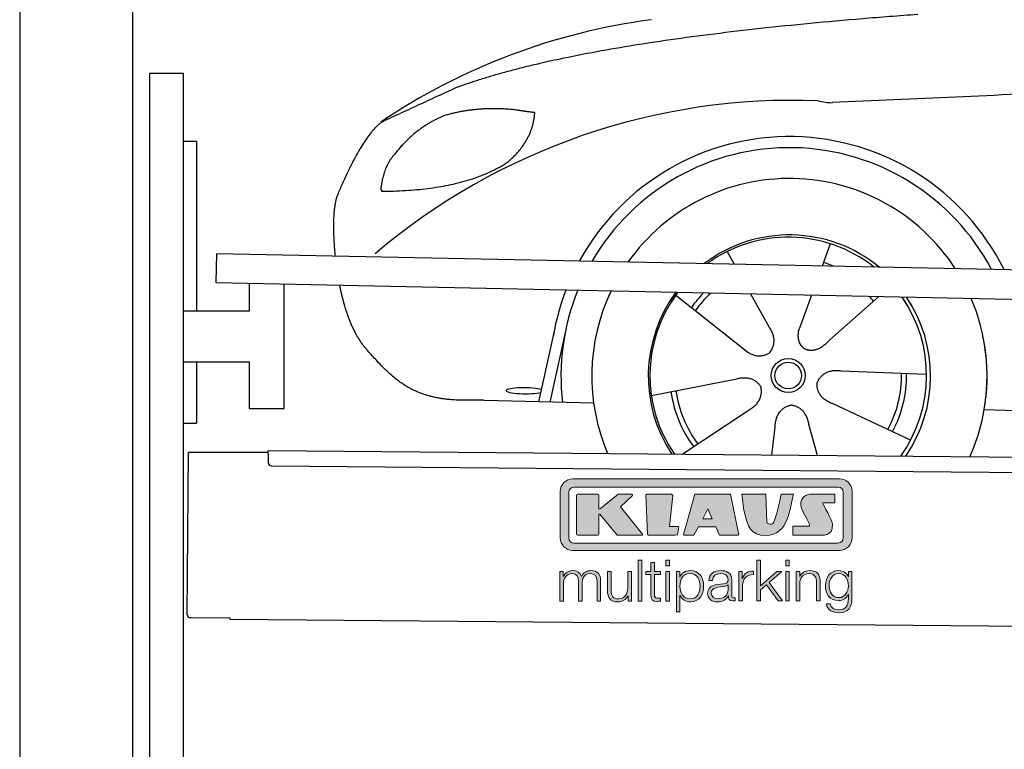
# Model space of a CAD drawing. Header units: millimetres. Extents: x -411 to 6777, y 0 to 6727.
# Tile 2 of 6: x 0 to 1744, y 4015 to 5307. Entities that reach past the tile are written whole.
import ezdxf

# ---------------------------------------------------------------- set-up
doc = ezdxf.new("R2010")
doc.units = ezdxf.units.MM
for name, color, linetype, lineweight in [('car', 10, 'Continuous', 25), ('Gebäude', 7, 'Continuous', 25), ('Logo', 7, 'Continuous', 25), ('Plattform', 7, 'Continuous', 25), ('Ständer hinten', 7, 'Continuous', 25)]:
    doc.layers.add(name, color=color, linetype=linetype, lineweight=lineweight)

# ---------------------------------------------------------------- blocks, each defined once
blk = doc.blocks.new('Car')
at = {"layer": 'car'}
for p, q in [((1390.1, 4923), (1376.2, 4883.4)), ((1207.9, 4907.6), (1220.6, 4885.1)), ((1250.2, 4832.9), (1288.7, 4764.6)), ((1357.9, 4831.6), (1339, 4777.7)), ((1477.1, 4830.2), (1391, 4752.7)), ((1117.6, 4829.5), (1237.1, 4736.6)), ((1339, 4777.7), (1335.2, 4767.3)), ((877.1, 4638.2), (904.3, 4769.2)), ((923.9, 4768.9), (896.6, 4637.9)), ((1199.7, 4765.7), (1246.3, 4729.5)), ((1563.1, 4692.7), (1411.8, 4697.7)), ((1076, 4651.5), (1224.3, 4681.8)), ((974, 4636.5), (779.8, 4640)), ((1535.9, 4576.5), (1398.1, 4639.2)), ((1131.4, 4547.7), (1247.6, 4626.5)), ((1665.7, 4631.7), (3714.7, 4597)), ((1290.1, 4547.8), (1295.7, 4597.4)), ((1371.3, 4547.9), (1355.5, 4602.5))]:
    blk.add_line(p, q, dxfattribs=at)
for radius in [30.1, 23.6]:
    blk.add_circle((1318.1, 4688.8), radius, dxfattribs=at)
for centre, radius, start, end in [((1227.1, 4205.6), 1122.3, 98.0395, 124.4377), ((1331.8, 4035.2), 1141.2, 88.2487, 130.916), ((1393.1, 5290.2), 117.4, 256.9855, 269.1884), ((1320.2, 4687.9), 424.2, 26.9197, 151.8432), ((1320.2, 4687.9), 404.6, 28.3768, 150.3862), ((1320.2, 4687.9), 350, 33.4585, 145.3045), ((1320.2, 4687.9), 250, 51.0494, 127.7135), ((1318.1, 4688.8), 245, 52.2371, 126.5259), ((1318.1, 4688.8), 209.6, 68.0621, 73.3995), ((1320.2, 4687.9), 424.2, 159.4632, 170.7471), ((1320.2, 4687.9), 404.6, 158.4572, 187.1619), ((1320.2, 4687.9), 350, 155.0104, 203.6179), ((1320.2, 4687.9), 350, 155.0104, 157.8717), ((1320.2, 4687.9), 250, 144.1237, 214.1037), ((1320.2, 4687.9), 250, 144.1237, 148.496), ((1318.1, 4688.8), 245, 143.5289, 148.0172), ((1318.1, 4688.8), 209.6, 136.2024, 145.3995), ((1318.1, 4688.8), 200.6, 133.7482, 145.5463), ((1318.1, 4688.8), 200.6, 41.6402, 44.9032), ((1318.1, 4688.8), 245, 30.7457, 35.1225), ((1318.1, 4688.8), 245, 324.9119, 35.1225), ((1318.1, 4688.8), 245, 144.9266, 215.1376), ((1320.2, 4687.9), 250, 30.267, 34.5277), ((1320.2, 4687.9), 250, 325.9458, 34.5277), ((1320.2, 4687.9), 350, 350.7505, 23.641), ((1320.2, 4687.9), 350, 336.4317, 11.924), ((1318.1, 4688.8), 200.6, 332.1152, 1.5463), ((1318.1, 4688.8), 209.6, 332.262, 1.3995), ((1318.1, 4688.8), 209.6, 188.262, 217.3995), ((1318.1, 4688.8), 200.6, 188.1152, 217.5463)]:
    blk.add_arc(centre, radius, start, end, dxfattribs=at)
blk.add_ellipse((852.4, 4657.6), major_axis=(33.6, 0), ratio=0.157274, start_param=0.513473, end_param=5.704241, dxfattribs=at)
for points, degree in [([(729.1, 5195), (964.9, 5283.8), (1541.4, 5331)], 2), ([(4700.1, 5287), (3823.5, 5307.4), (1391.4, 5172.9)], 2), ([(729.1, 5195), (595.4, 5131.9)], 1), ([(705.5, 5143.8), (653.4, 5122.6), (615.8, 5072.3)], 2), ([(832.3, 5154.7), (764.7, 5161.8), (705.5, 5143.8)], 2), ([(816, 5061.1), (861.7, 5098.5), (865, 5150.4)], 2), ([(865, 5150.4), (847.2, 5152.3), (832.3, 5154.7)], 2), ([(595.4, 5131.9), (561, 5108.8), (516.9, 5001.3)], 2), ([(615.8, 5072.3), (597.7, 5052.3), (593.4, 5011)], 2), ([(594.6, 5008.7), (739.4, 5010.6), (816, 5061.1)], 2), ([(593.4, 5011), (596.7, 5010.9), (594.6, 5008.7)], 2), ([(516.9, 5001.3), (510.6, 4985.4), (508.8, 4956.9), (510.1, 4924.5), (513.8, 4892.7)], 4), ([(1237.1, 4736.6), (1260.6, 4714.9), (1283.8, 4728.4)], 2), ([(1411.8, 4697.7), (1380, 4701.4), (1369.2, 4676.8)], 2), ([(1224.3, 4681.8), (1255, 4690.8), (1269.8, 4668.4)], 2), ([(1398.1, 4639.2), (1368, 4650), (1369.2, 4676.8)], 2), ([(1247.6, 4626.5), (1275.5, 4642.2), (1269.8, 4668.4)], 2), ([(1295.7, 4597.4), (1296.7, 4629.4), (1322.6, 4636.5)], 2), ([(1355.5, 4602.5), (1349.3, 4633.8), (1322.6, 4636.5)], 2)]:
    blk.add_open_spline(points, degree=degree, dxfattribs=at)
for points, degree, knots in [([(522, 4841.4), (522.9, 4837.2), (523.9, 4833), (524.8, 4828.9), (525.8, 4824.8), (529.5, 4810), (533.6, 4796.4), (538.1, 4784), (543.1, 4772.7)], 4, [0.4914944, 0.4914944, 0.4914944, 0.4914944, 0.4914944, 0.5422469, 0.5422469, 0.5422469, 0.5422469, 0.728655, 0.728655, 0.728655, 0.728655, 0.728655]), ([(542.7, 4773.4), (544.1, 4770.2), (545.6, 4767.1), (547, 4764.1), (548.5, 4761.3), (554.2, 4750.2), (560.3, 4740.9), (566.6, 4733), (573.2, 4725.6)], 4, [0.7288005, 0.7288005, 0.7288005, 0.7288005, 0.7288005, 0.7843928, 0.7843928, 0.7843928, 0.7843928, 1, 1, 1, 1, 1]), ([(1288.7, 4764.6), (1290.4, 4760.5), (1291.5, 4756.6), (1291.8, 4752.7), (1292.5, 4744.1), (1289.9, 4736), (1283.8, 4728.4)], 3, [0.2167758, 0.2167758, 0.2167758, 0.2167758, 0.4600873, 0.4600873, 0.4600873, 1, 1, 1, 1]), ([(1335.2, 4767.3), (1334.7, 4764.2), (1334.5, 4761.2), (1334.6, 4758.2), (1334.9, 4755.4), (1335.7, 4749.7), (1337.8, 4744.3), (1341.4, 4739.8), (1346.3, 4736.8)], 4, [0.3191838, 0.3191838, 0.3191838, 0.3191838, 0.3191838, 0.5438253, 0.5438253, 0.5438253, 0.5438253, 1, 1, 1, 1, 1]), ([(1391, 4752.7), (1391, 4752.7), (1391, 4752.7), (1391, 4752.7), (1391, 4752.7), (1382, 4742.9), (1371.4, 4732.8), (1357.1, 4730.3), (1346.3, 4736.8)], 4, [-0.000003, -0.000003, -0.000003, -0.000003, -0.000003, 0, 0, 0, 0, 1, 1, 1, 1, 1]), ([(779.8, 4640), (755.1, 4640.4), (699.5, 4636.3), (663.3, 4649.9), (619.5, 4674.6), (573.2, 4725.6)], 4, [0, 0, 0, 0, 0, 0.597866, 1, 1, 1, 1, 1])]:
    blk.add_open_spline(points, degree=degree, knots=knots, dxfattribs=at)
blk = doc.blocks.new('KLAUS')
at = {"layer": 'Logo'}
h = blk.add_hatch(color=8, dxfattribs=at)
h.dxf.hatch_style = 2
edge = h.paths.add_edge_path()
edge.add_spline(control_points=[(3.6, 29.09), (2.88, 29.09), (2.3, 28.51), (2.3, 27.8), (2.3, 27.8), (2.3, 16.11), (2.3, 16.11), (2.3, 15.39), (2.88, 14.81), (3.6, 14.81), (3.6, 14.81), (71.16, 14.81), (71.16, 14.81), (71.88, 14.81), (72.46, 15.39), (72.46, 16.11), (72.46, 16.11), (72.46, 27.8), (72.46, 27.8), (72.46, 28.51), (71.88, 29.09), (71.16, 29.09), (71.16, 29.09), (3.6, 29.09), (3.6, 29.09), (3.6, 29.09), (3.6, 29.09), (3.6, 29.09)], knot_values=[0, 0, 0, 0, 1, 1, 1, 2, 2, 2, 3, 3, 3, 4, 4, 4, 5, 5, 5, 6, 6, 6, 7, 7, 7, 8, 8, 8, 9, 9, 9, 9], degree=3, periodic=0)
edge = h.paths.add_edge_path()
edge.add_spline(control_points=[(3.35, 31.23), (3.35, 31.23), (71.47, 31.23), (71.47, 31.23), (73.26, 31.23), (74.71, 29.77), (74.71, 27.99), (74.71, 27.99), (74.71, 16.17), (74.71, 16.17), (74.71, 14.38), (73.26, 12.93), (71.47, 12.93), (71.47, 12.93), (3.35, 12.93), (3.35, 12.93), (1.56, 12.93), (0.11, 14.38), (0.11, 16.17), (0.11, 16.17), (0.11, 27.99), (0.11, 27.99), (0.11, 29.77), (1.56, 31.23), (3.35, 31.23), (3.35, 31.23), (3.35, 31.23), (3.35, 31.23)], knot_values=[0, 0, 0, 0, 1, 1, 1, 2, 2, 2, 3, 3, 3, 4, 4, 4, 5, 5, 5, 6, 6, 6, 7, 7, 7, 8, 8, 8, 9, 9, 9, 9], degree=3, periodic=0)
h = blk.add_hatch(color=8, dxfattribs=at)
h.dxf.hatch_style = 2
edge = h.paths.add_edge_path()
edge.add_spline(control_points=[(4.5, 27.33), (4.5, 27.33), (9.7, 27.33), (9.7, 27.33), (9.84, 27.33), (9.96, 27.22), (9.96, 27.08), (9.96, 27.08), (9.96, 23.69), (9.96, 23.69), (9.96, 23.69), (9.94, 23.64), (10.04, 23.59), (10.14, 23.53), (10.2, 23.57), (10.2, 23.57), (10.2, 23.57), (10.51, 23.75), (10.51, 23.75), (10.51, 23.75), (14.94, 27.33), (14.94, 27.33), (14.94, 27.33), (18.41, 27.33), (18.41, 27.33), (18.41, 27.33), (18.49, 27.33), (18.56, 27.2), (18.65, 27.04), (18.53, 26.91), (18.53, 26.91), (18.53, 26.91), (15.49, 24.11), (15.49, 24.11), (15.49, 24.11), (21.14, 17.06), (21.14, 17.06), (21.14, 17.06), (21.13, 16.91), (21.13, 16.91), (21.08, 16.84), (20.99, 16.82), (20.99, 16.82), (20.99, 16.82), (14.7, 16.82), (14.7, 16.82), (14.7, 16.82), (10.26, 22.17), (10.26, 22.17), (10.26, 22.17), (10.19, 22.24), (10.08, 22.21), (9.97, 22.18), (9.96, 22.11), (9.96, 22.11), (9.96, 22.11), (9.96, 17.08), (9.96, 17.08), (9.96, 16.94), (9.84, 16.82), (9.7, 16.82), (9.7, 16.82), (4.5, 16.82), (4.5, 16.82), (4.36, 16.82), (4.25, 16.94), (4.25, 17.08), (4.25, 17.08), (4.25, 27.08), (4.25, 27.08), (4.25, 27.22), (4.36, 27.33), (4.5, 27.33), (4.5, 27.33), (4.5, 27.33), (4.5, 27.33)], knot_values=[0, 0, 0, 0, 1, 1, 1, 2, 2, 2, 3, 3, 3, 4, 4, 4, 5, 5, 5, 6, 6, 6, 7, 7, 7, 8, 8, 8, 9, 9, 9, 10, 10, 10, 11, 11, 11, 12, 12, 12, 13, 13, 13, 14, 14, 14, 15, 15, 15, 16, 16, 16, 17, 17, 17, 18, 18, 18, 19, 19, 19, 20, 20, 20, 21, 21, 21, 22, 22, 22, 23, 23, 23, 24, 24, 24, 25, 25, 25, 25], degree=3, periodic=0)
h = blk.add_hatch(color=8, dxfattribs=at)
h.dxf.hatch_style = 2
h.paths.add_polyline_path([(22.42, 17.06), (21.97, 27.15), (22.24, 27.33), (28.55, 27.33), (28.86, 26.97), (28.01, 19.08), (30.26, 19.07), (30.44, 18.95), (30.08, 16.95), (29.49, 16.82), (22.6, 16.82)])
h = blk.add_hatch(color=8, dxfattribs=at)
h.paths.add_polyline_path([(36.52, 21.01), (38.93, 21.01), (37.87, 23.57)])
h.paths.add_polyline_path([(34.52, 27.33), (43.65, 27.33), (45.76, 16.94), (45.57, 16.82), (40.83, 16.82), (39.89, 18.95), (35.42, 18.95), (34.27, 16.82), (31.78, 16.82), (31.66, 17)])
h = blk.add_hatch(color=8, dxfattribs=at)
h.dxf.hatch_style = 2
edge = h.paths.add_edge_path()
edge.add_spline(control_points=[(52.69, 27.32), (52.69, 27.32), (52.88, 20.14), (52.88, 20.14), (53.01, 19.89), (53.2, 19.77), (53.43, 19.71), (53.91, 19.59), (54.43, 19.57), (54.64, 20.03), (55.23, 21.34), (56.27, 25.45), (56.6, 27.33), (56.6, 27.33), (59.77, 27.33), (59.77, 27.33), (58.77, 23.9), (58.56, 16.82), (52.63, 16.76), (48.72, 16.72), (48.01, 19.35), (47.27, 22.24), (46.89, 23.68), (46.54, 27.33), (46.54, 27.33), (46.54, 27.33), (52.69, 27.32), (52.69, 27.32), (52.69, 27.32), (52.69, 27.32), (52.69, 27.32)], knot_values=[0, 0, 0, 0, 1, 1, 1, 2, 2, 2, 3, 3, 3, 4, 4, 4, 5, 5, 5, 6, 6, 6, 7, 7, 7, 8, 8, 8, 9, 9, 9, 10, 10, 10, 10], degree=3, periodic=0)
h = blk.add_hatch(color=8, dxfattribs=at)
h.dxf.hatch_style = 2
edge = h.paths.add_edge_path()
edge.add_spline(control_points=[(64.46, 27.33), (64.46, 27.33), (70.31, 27.33), (70.31, 27.33), (70.31, 26.52), (70.31, 26.02), (70.31, 25.12), (70.31, 25.12), (67.3, 25.12), (67.3, 25.12), (67.24, 25.04), (67.25, 25.11), (67.25, 24.91), (67.25, 24.88), (69.73, 20.38), (69.73, 19.57), (69.73, 16.4), (67.22, 16.81), (65.9, 16.82), (65.9, 16.82), (59.59, 16.82), (59.59, 16.82), (59.59, 17.76), (59.59, 18.23), (59.59, 19.14), (59.59, 19.14), (63.75, 19.14), (63.75, 19.14), (63.82, 19.22), (63.81, 19.11), (63.81, 19.31), (63.81, 20.32), (61.58, 23.06), (61.58, 24.63), (61.58, 26.33), (62.83, 27.34), (64.46, 27.33), (64.46, 27.33), (64.46, 27.33), (64.46, 27.33)], knot_values=[0, 0, 0, 0, 1, 1, 1, 2, 2, 2, 3, 3, 3, 4, 4, 4, 5, 5, 5, 6, 6, 6, 7, 7, 7, 8, 8, 8, 9, 9, 9, 10, 10, 10, 11, 11, 11, 12, 12, 12, 13, 13, 13, 13], degree=3, periodic=0)
h = blk.add_hatch(color=30, dxfattribs=at)
h.dxf.hatch_style = 2
h.paths.add_polyline_path([(20.07, 0), (20.99, 0), (20.99, 10.45), (20.07, 10.45)])
h = blk.add_hatch(color=30, dxfattribs=at)
h.paths.add_polyline_path([(27.1, 0), (28.03, 0), (28.03, 7.55), (27.1, 7.55)])
h.paths.add_polyline_path([(27.1, 8.98), (28.03, 8.98), (28.03, 10.45), (27.1, 10.45)])
h = blk.add_hatch(color=30, dxfattribs=at)
h.dxf.hatch_style = 2
h.paths.add_polyline_path([(50.4, 0), (51.32, 0), (51.32, 2.87), (52.82, 4.11), (55.8, 0), (56.96, 0), (53.52, 4.76), (56.74, 7.55), (55.51, 7.55), (51.32, 3.89), (51.32, 10.45), (50.4, 10.45)])
h = blk.add_hatch(color=30, dxfattribs=at)
h.paths.add_polyline_path([(57.74, 0), (58.66, 0), (58.66, 7.55), (57.74, 7.55)])
h.paths.add_polyline_path([(57.74, 8.98), (58.66, 8.98), (58.66, 10.45), (57.74, 10.45)])
h = blk.add_hatch(color=30, dxfattribs=at)
h.dxf.hatch_style = 2
edge = h.paths.add_edge_path()
edge.add_spline(control_points=[(0, 0), (0, 0), (0.92, 0), (0.92, 0), (0.92, 0), (0.92, 4.22), (0.92, 4.22), (0.94, 5.8), (1.58, 7), (3.18, 7), (4.35, 7), (4.77, 6.15), (4.76, 5.12), (4.76, 5.12), (4.76, 0), (4.76, 0), (4.76, 0), (5.68, 0), (5.68, 0), (5.68, 0), (5.68, 4.27), (5.68, 4.27), (5.68, 5.68), (6.14, 7), (7.73, 7), (9.05, 7), (9.52, 6.32), (9.52, 5.08), (9.52, 5.08), (9.52, 0), (9.52, 0), (9.52, 0), (10.44, 0), (10.44, 0), (10.44, 0), (10.44, 5.12), (10.44, 5.12), (10.44, 6.91), (9.59, 7.77), (7.94, 7.77), (6.94, 7.77), (5.99, 7.29), (5.54, 6.3), (5.26, 7.29), (4.36, 7.77), (3.37, 7.77), (2.17, 7.77), (1.38, 7.19), (0.89, 6.28), (0.89, 6.28), (0.85, 6.28), (0.85, 6.28), (0.85, 6.28), (0.85, 7.55), (0.85, 7.55), (0.85, 7.55), (0, 7.55), (0, 7.55), (0, 7.55), (0, 0), (0, 0), (0, 0), (0, 0), (0, 0)], knot_values=[0, 0, 0, 0, 1, 1, 1, 2, 2, 2, 3, 3, 3, 4, 4, 4, 5, 5, 5, 6, 6, 6, 7, 7, 7, 8, 8, 8, 9, 9, 9, 10, 10, 10, 11, 11, 11, 12, 12, 12, 13, 13, 13, 14, 14, 14, 15, 15, 15, 16, 16, 16, 17, 17, 17, 18, 18, 18, 19, 19, 19, 20, 20, 20, 21, 21, 21, 21], degree=3, periodic=0)
h = blk.add_hatch(color=30, dxfattribs=at)
h.dxf.hatch_style = 2
edge = h.paths.add_edge_path()
edge.add_spline(control_points=[(18.31, 7.55), (18.31, 7.55), (17.39, 7.55), (17.39, 7.55), (17.39, 7.55), (17.39, 3.59), (17.39, 3.59), (17.39, 2.05), (16.7, 0.56), (15.12, 0.56), (13.66, 0.56), (13.15, 1.27), (13.1, 2.64), (13.1, 2.64), (13.1, 7.55), (13.1, 7.55), (13.1, 7.55), (12.18, 7.55), (12.18, 7.55), (12.18, 7.55), (12.18, 2.65), (12.18, 2.65), (12.18, 0.89), (12.93, -0.22), (14.83, -0.22), (15.96, -0.22), (16.95, 0.35), (17.44, 1.36), (17.44, 1.36), (17.47, 1.36), (17.47, 1.36), (17.47, 1.36), (17.47, 0), (17.47, 0), (17.47, 0), (18.31, 0), (18.31, 0), (18.31, 0), (18.31, 7.55), (18.31, 7.55), (18.31, 7.55), (18.31, 7.55), (18.31, 7.55)], knot_values=[0, 0, 0, 0, 1, 1, 1, 2, 2, 2, 3, 3, 3, 4, 4, 4, 5, 5, 5, 6, 6, 6, 7, 7, 7, 8, 8, 8, 9, 9, 9, 10, 10, 10, 11, 11, 11, 12, 12, 12, 13, 13, 13, 14, 14, 14, 14], degree=3, periodic=0)
h = blk.add_hatch(color=30, dxfattribs=at)
h.dxf.hatch_style = 2
edge = h.paths.add_edge_path()
edge.add_spline(control_points=[(24.22, 9.82), (24.22, 9.82), (23.3, 9.82), (23.3, 9.82), (23.3, 9.82), (23.3, 7.55), (23.3, 7.55), (23.3, 7.55), (21.98, 7.55), (21.98, 7.55), (21.98, 7.55), (21.98, 6.78), (21.98, 6.78), (21.98, 6.78), (23.3, 6.78), (23.3, 6.78), (23.3, 6.78), (23.3, 1.61), (23.3, 1.61), (23.28, 0.32), (23.71, -0.09), (24.94, -0.09), (25.22, -0.09), (25.48, -0.06), (25.76, -0.06), (25.76, -0.06), (25.76, 0.73), (25.76, 0.73), (25.5, 0.7), (25.23, 0.69), (24.97, 0.69), (24.31, 0.73), (24.22, 1.08), (24.22, 1.68), (24.22, 1.68), (24.22, 6.78), (24.22, 6.78), (24.22, 6.78), (25.76, 6.78), (25.76, 6.78), (25.76, 6.78), (25.76, 7.55), (25.76, 7.55), (25.76, 7.55), (24.22, 7.55), (24.22, 7.55), (24.22, 7.55), (24.22, 9.82), (24.22, 9.82), (24.22, 9.82), (24.22, 9.82), (24.22, 9.82)], knot_values=[0, 0, 0, 0, 1, 1, 1, 2, 2, 2, 3, 3, 3, 4, 4, 4, 5, 5, 5, 6, 6, 6, 7, 7, 7, 8, 8, 8, 9, 9, 9, 10, 10, 10, 11, 11, 11, 12, 12, 12, 13, 13, 13, 14, 14, 14, 15, 15, 15, 16, 16, 16, 17, 17, 17, 17], degree=3, periodic=0)
h = blk.add_hatch(color=30, dxfattribs=at)
edge = h.paths.add_edge_path()
edge.add_spline(control_points=[(35.84, 3.78), (35.84, 2.21), (35.12, 0.56), (33.37, 0.56), (31.4, 0.56), (30.72, 2.21), (30.72, 3.78), (30.72, 5.49), (31.33, 7), (33.37, 7), (35.12, 7), (35.84, 5.34), (35.84, 3.78), (35.84, 3.78), (35.84, 3.78), (35.84, 3.78)], knot_values=[0, 0, 0, 0, 1, 1, 1, 2, 2, 2, 3, 3, 3, 4, 4, 4, 5, 5, 5, 5], degree=3, periodic=0)
edge = h.paths.add_edge_path()
edge.add_spline(control_points=[(29.79, -2.8), (29.79, -2.8), (30.72, -2.8), (30.72, -2.8), (30.72, -2.8), (30.72, 1.43), (30.72, 1.43), (30.72, 1.43), (30.74, 1.43), (30.74, 1.43), (31.14, 0.35), (32.24, -0.22), (33.37, -0.22), (35.66, -0.22), (36.76, 1.64), (36.76, 3.78), (36.76, 5.91), (35.66, 7.77), (33.37, 7.77), (32.15, 7.77), (31.1, 7.14), (30.67, 6.12), (30.67, 6.12), (30.64, 6.12), (30.64, 6.12), (30.64, 6.12), (30.64, 7.55), (30.64, 7.55), (30.64, 7.55), (29.79, 7.55), (29.79, 7.55), (29.79, 7.55), (29.79, -2.8), (29.79, -2.8), (29.79, -2.8), (29.79, -2.8), (29.79, -2.8)], knot_values=[0, 0, 0, 0, 1, 1, 1, 2, 2, 2, 3, 3, 3, 4, 4, 4, 5, 5, 5, 6, 6, 6, 7, 7, 7, 8, 8, 8, 9, 9, 9, 10, 10, 10, 11, 11, 11, 12, 12, 12, 12], degree=3, periodic=0)
h = blk.add_hatch(color=30, dxfattribs=at)
edge = h.paths.add_edge_path()
edge.add_spline(control_points=[(43.03, 2.93), (43.04, 1.45), (41.8, 0.56), (40.39, 0.56), (39.53, 0.56), (38.71, 1.13), (38.71, 2.05), (38.71, 3.53), (40.66, 3.51), (42.22, 3.79), (42.47, 3.84), (42.88, 3.91), (43, 4.13), (43, 4.13), (43.03, 4.13), (43.03, 4.13), (43.03, 4.13), (43.03, 2.93), (43.03, 2.93), (43.03, 2.93), (43.03, 2.93), (43.03, 2.93)], knot_values=[0, 0, 0, 0, 1, 1, 1, 2, 2, 2, 3, 3, 3, 4, 4, 4, 5, 5, 5, 6, 6, 6, 7, 7, 7, 7], degree=3, periodic=0)
edge = h.paths.add_edge_path()
edge.add_spline(control_points=[(39.03, 5.24), (39.06, 6.47), (39.91, 7), (41.05, 7), (42.14, 7), (43.03, 6.69), (43.03, 5.45), (43.03, 4.61), (42.6, 4.51), (41.84, 4.42), (39.85, 4.19), (37.79, 4.11), (37.79, 1.99), (37.79, 0.47), (38.93, -0.22), (40.32, -0.22), (41.77, -0.22), (42.43, 0.34), (43.07, 1.32), (43.07, 1.32), (43.1, 1.32), (43.1, 1.32), (43.1, 0.53), (43.25, 0), (44.19, 0), (44.43, 0), (44.58, 0.01), (44.79, 0.06), (44.79, 0.06), (44.79, 0.83), (44.79, 0.83), (44.71, 0.81), (44.6, 0.78), (44.49, 0.78), (44.13, 0.78), (43.95, 0.98), (43.95, 1.33), (43.95, 1.33), (43.95, 5.34), (43.95, 5.34), (43.95, 7.36), (42.5, 7.77), (41.17, 7.77), (39.44, 7.77), (38.2, 7.01), (38.11, 5.24), (38.11, 5.24), (39.03, 5.24), (39.03, 5.24), (39.03, 5.24), (39.03, 5.24), (39.03, 5.24)], knot_values=[0, 0, 0, 0, 1, 1, 1, 2, 2, 2, 3, 3, 3, 4, 4, 4, 5, 5, 5, 6, 6, 6, 7, 7, 7, 8, 8, 8, 9, 9, 9, 10, 10, 10, 11, 11, 11, 12, 12, 12, 13, 13, 13, 14, 14, 14, 15, 15, 15, 16, 16, 16, 17, 17, 17, 17], degree=3, periodic=0)
h = blk.add_hatch(color=30, dxfattribs=at)
h.dxf.hatch_style = 2
edge = h.paths.add_edge_path()
edge.add_spline(control_points=[(45.79, 0), (45.79, 0), (46.71, 0), (46.71, 0), (46.71, 0), (46.71, 4.03), (46.71, 4.03), (46.71, 5.59), (47.85, 6.82), (49.52, 6.73), (49.52, 6.73), (49.52, 7.66), (49.52, 7.66), (48.16, 7.72), (47.14, 7), (46.67, 5.78), (46.67, 5.78), (46.64, 5.78), (46.64, 5.78), (46.64, 5.78), (46.64, 7.55), (46.64, 7.55), (46.64, 7.55), (45.79, 7.55), (45.79, 7.55), (45.79, 7.55), (45.79, 0), (45.79, 0), (45.79, 0), (45.79, 0), (45.79, 0)], knot_values=[0, 0, 0, 0, 1, 1, 1, 2, 2, 2, 3, 3, 3, 4, 4, 4, 5, 5, 5, 6, 6, 6, 7, 7, 7, 8, 8, 8, 9, 9, 9, 10, 10, 10, 10], degree=3, periodic=0)
h = blk.add_hatch(color=30, dxfattribs=at)
h.dxf.hatch_style = 2
edge = h.paths.add_edge_path()
edge.add_spline(control_points=[(60.41, 0), (60.41, 0), (61.33, 0), (61.33, 0), (61.33, 0), (61.33, 4.41), (61.33, 4.41), (61.36, 5.89), (62.24, 7), (63.7, 7), (65.2, 7), (65.62, 6.02), (65.62, 4.71), (65.62, 4.71), (65.62, 0), (65.62, 0), (65.62, 0), (66.54, 0), (66.54, 0), (66.54, 0), (66.54, 4.86), (66.54, 4.86), (66.54, 6.66), (65.9, 7.77), (63.78, 7.77), (62.71, 7.77), (61.7, 7.16), (61.36, 6.25), (61.36, 6.25), (61.33, 6.25), (61.33, 6.25), (61.33, 6.25), (61.33, 7.55), (61.33, 7.55), (61.33, 7.55), (60.41, 7.55), (60.41, 7.55), (60.41, 7.55), (60.41, 0), (60.41, 0), (60.41, 0), (60.41, 0), (60.41, 0)], knot_values=[0, 0, 0, 0, 1, 1, 1, 2, 2, 2, 3, 3, 3, 4, 4, 4, 5, 5, 5, 6, 6, 6, 7, 7, 7, 8, 8, 8, 9, 9, 9, 10, 10, 10, 11, 11, 11, 12, 12, 12, 13, 13, 13, 14, 14, 14, 14], degree=3, periodic=0)
h = blk.add_hatch(color=30, dxfattribs=at)
edge = h.paths.add_edge_path()
edge.add_spline(control_points=[(71.32, 0.86), (69.62, 0.86), (68.83, 2.34), (68.83, 3.86), (68.83, 5.43), (69.56, 7), (71.32, 7), (73.06, 7), (73.75, 5.34), (73.75, 3.86), (73.75, 2.33), (72.91, 0.86), (71.32, 0.86), (71.32, 0.86), (71.32, 0.86), (71.32, 0.86)], knot_values=[0, 0, 0, 0, 1, 1, 1, 2, 2, 2, 3, 3, 3, 4, 4, 4, 5, 5, 5, 5], degree=3, periodic=0)
edge = h.paths.add_edge_path()
edge.add_spline(control_points=[(74.67, 7.55), (74.67, 7.55), (73.75, 7.55), (73.75, 7.55), (73.75, 7.55), (73.75, 6.25), (73.75, 6.25), (73.75, 6.25), (73.72, 6.25), (73.72, 6.25), (73.35, 7.09), (72.41, 7.77), (71.32, 7.77), (69.13, 7.77), (67.9, 6.05), (67.9, 3.97), (67.9, 1.82), (68.9, 0.09), (71.32, 0.09), (72.4, 0.09), (73.29, 0.72), (73.72, 1.64), (73.72, 1.64), (73.75, 1.64), (73.75, 1.64), (73.75, 1.64), (73.75, 0.61), (73.75, 0.61), (73.75, -1.23), (73.01, -2.24), (71.32, -2.24), (70.29, -2.24), (69.31, -1.85), (69.1, -0.73), (69.1, -0.73), (68.18, -0.73), (68.18, -0.73), (68.31, -2.34), (69.81, -3.02), (71.32, -3.02), (73.79, -3.02), (74.65, -1.64), (74.67, 0.61), (74.67, 0.61), (74.67, 7.55), (74.67, 7.55), (74.67, 7.55), (74.67, 7.55), (74.67, 7.55)], knot_values=[0, 0, 0, 0, 1, 1, 1, 2, 2, 2, 3, 3, 3, 4, 4, 4, 5, 5, 5, 6, 6, 6, 7, 7, 7, 8, 8, 8, 9, 9, 9, 10, 10, 10, 11, 11, 11, 12, 12, 12, 13, 13, 13, 14, 14, 14, 15, 15, 15, 16, 16, 16, 16], degree=3, periodic=0)
at = {"layer": 'Logo', "lineweight": 0}
for points in [[(22.42, 17.06), (21.97, 27.15), (22.24, 27.33), (28.55, 27.33), (28.86, 26.97), (28.01, 19.08), (30.26, 19.07), (30.44, 18.95), (30.08, 16.95), (29.49, 16.82), (22.6, 16.82), (22.42, 17.06), (22.42, 17.06)], [(34.52, 27.33), (43.65, 27.33), (45.76, 16.94), (45.57, 16.82), (40.83, 16.82), (39.89, 18.95), (35.42, 18.95), (34.27, 16.82), (31.78, 16.82), (31.66, 17), (34.52, 27.33), (34.52, 27.33)], [(36.52, 21.01), (38.93, 21.01), (37.87, 23.57), (36.52, 21.01), (36.52, 21.01)], [(20.07, 0), (20.99, 0), (20.99, 10.45), (20.07, 10.45), (20.07, 0), (20.07, 0)], [(27.1, 8.98), (28.03, 8.98), (28.03, 10.45), (27.1, 10.45), (27.1, 8.98), (27.1, 8.98)], [(50.4, 0), (51.32, 0), (51.32, 2.87), (52.82, 4.11), (55.8, 0), (56.96, 0), (53.52, 4.76), (56.74, 7.55), (55.51, 7.55), (51.32, 3.89), (51.32, 10.45), (50.4, 10.45), (50.4, 0), (50.4, 0)], [(57.74, 8.98), (58.66, 8.98), (58.66, 10.45), (57.74, 10.45), (57.74, 8.98), (57.74, 8.98)], [(27.1, 0), (28.03, 0), (28.03, 7.55), (27.1, 7.55), (27.1, 0), (27.1, 0)], [(57.74, 0), (58.66, 0), (58.66, 7.55), (57.74, 7.55), (57.74, 0), (57.74, 0)]]:
    blk.add_lwpolyline(points, dxfattribs=at)
for points, knots in [([(3.35, 31.23), (3.35, 31.23), (71.47, 31.23), (71.47, 31.23), (73.26, 31.23), (74.71, 29.77), (74.71, 27.99), (74.71, 27.99), (74.71, 16.17), (74.71, 16.17), (74.71, 14.38), (73.26, 12.93), (71.47, 12.93), (71.47, 12.93), (3.35, 12.93), (3.35, 12.93), (1.56, 12.93), (0.11, 14.38), (0.11, 16.17), (0.11, 16.17), (0.11, 27.99), (0.11, 27.99), (0.11, 29.77), (1.56, 31.23), (3.35, 31.23), (3.35, 31.23), (3.35, 31.23), (3.35, 31.23)], [0, 0, 0, 0, 1, 1, 1, 2, 2, 2, 3, 3, 3, 4, 4, 4, 5, 5, 5, 6, 6, 6, 7, 7, 7, 8, 8, 8, 9, 9, 9, 9]), ([(3.6, 29.09), (2.88, 29.09), (2.3, 28.51), (2.3, 27.8), (2.3, 27.8), (2.3, 16.11), (2.3, 16.11), (2.3, 15.39), (2.88, 14.81), (3.6, 14.81), (3.6, 14.81), (71.16, 14.81), (71.16, 14.81), (71.88, 14.81), (72.46, 15.39), (72.46, 16.11), (72.46, 16.11), (72.46, 27.8), (72.46, 27.8), (72.46, 28.51), (71.88, 29.09), (71.16, 29.09), (71.16, 29.09), (3.6, 29.09), (3.6, 29.09), (3.6, 29.09), (3.6, 29.09), (3.6, 29.09)], [0, 0, 0, 0, 1, 1, 1, 2, 2, 2, 3, 3, 3, 4, 4, 4, 5, 5, 5, 6, 6, 6, 7, 7, 7, 8, 8, 8, 9, 9, 9, 9]), ([(4.5, 27.33), (4.5, 27.33), (9.7, 27.33), (9.7, 27.33), (9.84, 27.33), (9.96, 27.22), (9.96, 27.08), (9.96, 27.08), (9.96, 23.69), (9.96, 23.69), (9.96, 23.69), (9.94, 23.64), (10.04, 23.59), (10.14, 23.53), (10.2, 23.57), (10.2, 23.57), (10.2, 23.57), (10.51, 23.75), (10.51, 23.75), (10.51, 23.75), (14.94, 27.33), (14.94, 27.33), (14.94, 27.33), (18.41, 27.33), (18.41, 27.33), (18.41, 27.33), (18.49, 27.33), (18.56, 27.2), (18.65, 27.04), (18.53, 26.91), (18.53, 26.91), (18.53, 26.91), (15.49, 24.11), (15.49, 24.11), (15.49, 24.11), (21.14, 17.06), (21.14, 17.06), (21.14, 17.06), (21.13, 16.91), (21.13, 16.91), (21.08, 16.84), (20.99, 16.82), (20.99, 16.82), (20.99, 16.82), (14.7, 16.82), (14.7, 16.82), (14.7, 16.82), (10.26, 22.17), (10.26, 22.17), (10.26, 22.17), (10.19, 22.24), (10.08, 22.21), (9.97, 22.18), (9.96, 22.11), (9.96, 22.11), (9.96, 22.11), (9.96, 17.08), (9.96, 17.08), (9.96, 16.94), (9.84, 16.82), (9.7, 16.82), (9.7, 16.82), (4.5, 16.82), (4.5, 16.82), (4.36, 16.82), (4.25, 16.94), (4.25, 17.08), (4.25, 17.08), (4.25, 27.08), (4.25, 27.08), (4.25, 27.22), (4.36, 27.33), (4.5, 27.33), (4.5, 27.33), (4.5, 27.33), (4.5, 27.33)], [0, 0, 0, 0, 1, 1, 1, 2, 2, 2, 3, 3, 3, 4, 4, 4, 5, 5, 5, 6, 6, 6, 7, 7, 7, 8, 8, 8, 9, 9, 9, 10, 10, 10, 11, 11, 11, 12, 12, 12, 13, 13, 13, 14, 14, 14, 15, 15, 15, 16, 16, 16, 17, 17, 17, 18, 18, 18, 19, 19, 19, 20, 20, 20, 21, 21, 21, 22, 22, 22, 23, 23, 23, 24, 24, 24, 25, 25, 25, 25]), ([(52.69, 27.32), (52.69, 27.32), (52.88, 20.14), (52.88, 20.14), (53.01, 19.89), (53.2, 19.77), (53.43, 19.71), (53.91, 19.59), (54.43, 19.57), (54.64, 20.03), (55.23, 21.34), (56.27, 25.45), (56.6, 27.33), (56.6, 27.33), (59.77, 27.33), (59.77, 27.33), (58.77, 23.9), (58.56, 16.82), (52.63, 16.76), (48.72, 16.72), (48.01, 19.35), (47.27, 22.24), (46.89, 23.68), (46.54, 27.33), (46.54, 27.33), (46.54, 27.33), (52.69, 27.32), (52.69, 27.32), (52.69, 27.32), (52.69, 27.32), (52.69, 27.32)], [0, 0, 0, 0, 1, 1, 1, 2, 2, 2, 3, 3, 3, 4, 4, 4, 5, 5, 5, 6, 6, 6, 7, 7, 7, 8, 8, 8, 9, 9, 9, 10, 10, 10, 10]), ([(64.46, 27.33), (64.46, 27.33), (70.31, 27.33), (70.31, 27.33), (70.31, 26.52), (70.31, 26.02), (70.31, 25.12), (70.31, 25.12), (67.3, 25.12), (67.3, 25.12), (67.24, 25.04), (67.25, 25.11), (67.25, 24.91), (67.25, 24.88), (69.73, 20.38), (69.73, 19.57), (69.73, 16.4), (67.22, 16.81), (65.9, 16.82), (65.9, 16.82), (59.59, 16.82), (59.59, 16.82), (59.59, 17.76), (59.59, 18.23), (59.59, 19.14), (59.59, 19.14), (63.75, 19.14), (63.75, 19.14), (63.82, 19.22), (63.81, 19.11), (63.81, 19.31), (63.81, 20.32), (61.58, 23.06), (61.58, 24.63), (61.58, 26.33), (62.83, 27.34), (64.46, 27.33), (64.46, 27.33), (64.46, 27.33), (64.46, 27.33)], [0, 0, 0, 0, 1, 1, 1, 2, 2, 2, 3, 3, 3, 4, 4, 4, 5, 5, 5, 6, 6, 6, 7, 7, 7, 8, 8, 8, 9, 9, 9, 10, 10, 10, 11, 11, 11, 12, 12, 12, 13, 13, 13, 13]), ([(0, 0), (0, 0), (0.92, 0), (0.92, 0), (0.92, 0), (0.92, 4.22), (0.92, 4.22), (0.94, 5.8), (1.58, 7), (3.18, 7), (4.35, 7), (4.77, 6.15), (4.76, 5.12), (4.76, 5.12), (4.76, 0), (4.76, 0), (4.76, 0), (5.68, 0), (5.68, 0), (5.68, 0), (5.68, 4.27), (5.68, 4.27), (5.68, 5.68), (6.14, 7), (7.73, 7), (9.05, 7), (9.52, 6.32), (9.52, 5.08), (9.52, 5.08), (9.52, 0), (9.52, 0), (9.52, 0), (10.44, 0), (10.44, 0), (10.44, 0), (10.44, 5.12), (10.44, 5.12), (10.44, 6.91), (9.59, 7.77), (7.94, 7.77), (6.94, 7.77), (5.99, 7.29), (5.54, 6.3), (5.26, 7.29), (4.36, 7.77), (3.37, 7.77), (2.17, 7.77), (1.38, 7.19), (0.89, 6.28), (0.89, 6.28), (0.85, 6.28), (0.85, 6.28), (0.85, 6.28), (0.85, 7.55), (0.85, 7.55), (0.85, 7.55), (0, 7.55), (0, 7.55), (0, 7.55), (0, 0), (0, 0), (0, 0), (0, 0), (0, 0)], [0, 0, 0, 0, 1, 1, 1, 2, 2, 2, 3, 3, 3, 4, 4, 4, 5, 5, 5, 6, 6, 6, 7, 7, 7, 8, 8, 8, 9, 9, 9, 10, 10, 10, 11, 11, 11, 12, 12, 12, 13, 13, 13, 14, 14, 14, 15, 15, 15, 16, 16, 16, 17, 17, 17, 18, 18, 18, 19, 19, 19, 20, 20, 20, 21, 21, 21, 21]), ([(18.31, 7.55), (18.31, 7.55), (17.39, 7.55), (17.39, 7.55), (17.39, 7.55), (17.39, 3.59), (17.39, 3.59), (17.39, 2.05), (16.7, 0.56), (15.12, 0.56), (13.66, 0.56), (13.15, 1.27), (13.1, 2.64), (13.1, 2.64), (13.1, 7.55), (13.1, 7.55), (13.1, 7.55), (12.18, 7.55), (12.18, 7.55), (12.18, 7.55), (12.18, 2.65), (12.18, 2.65), (12.18, 0.89), (12.93, -0.22), (14.83, -0.22), (15.96, -0.22), (16.95, 0.35), (17.44, 1.36), (17.44, 1.36), (17.47, 1.36), (17.47, 1.36), (17.47, 1.36), (17.47, 0), (17.47, 0), (17.47, 0), (18.31, 0), (18.31, 0), (18.31, 0), (18.31, 7.55), (18.31, 7.55), (18.31, 7.55), (18.31, 7.55), (18.31, 7.55)], [0, 0, 0, 0, 1, 1, 1, 2, 2, 2, 3, 3, 3, 4, 4, 4, 5, 5, 5, 6, 6, 6, 7, 7, 7, 8, 8, 8, 9, 9, 9, 10, 10, 10, 11, 11, 11, 12, 12, 12, 13, 13, 13, 14, 14, 14, 14]), ([(24.22, 9.82), (24.22, 9.82), (23.3, 9.82), (23.3, 9.82), (23.3, 9.82), (23.3, 7.55), (23.3, 7.55), (23.3, 7.55), (21.98, 7.55), (21.98, 7.55), (21.98, 7.55), (21.98, 6.78), (21.98, 6.78), (21.98, 6.78), (23.3, 6.78), (23.3, 6.78), (23.3, 6.78), (23.3, 1.61), (23.3, 1.61), (23.28, 0.32), (23.71, -0.09), (24.94, -0.09), (25.22, -0.09), (25.48, -0.06), (25.76, -0.06), (25.76, -0.06), (25.76, 0.73), (25.76, 0.73), (25.5, 0.7), (25.23, 0.69), (24.97, 0.69), (24.31, 0.73), (24.22, 1.08), (24.22, 1.68), (24.22, 1.68), (24.22, 6.78), (24.22, 6.78), (24.22, 6.78), (25.76, 6.78), (25.76, 6.78), (25.76, 6.78), (25.76, 7.55), (25.76, 7.55), (25.76, 7.55), (24.22, 7.55), (24.22, 7.55), (24.22, 7.55), (24.22, 9.82), (24.22, 9.82), (24.22, 9.82), (24.22, 9.82), (24.22, 9.82)], [0, 0, 0, 0, 1, 1, 1, 2, 2, 2, 3, 3, 3, 4, 4, 4, 5, 5, 5, 6, 6, 6, 7, 7, 7, 8, 8, 8, 9, 9, 9, 10, 10, 10, 11, 11, 11, 12, 12, 12, 13, 13, 13, 14, 14, 14, 15, 15, 15, 16, 16, 16, 17, 17, 17, 17]), ([(29.79, -2.8), (29.79, -2.8), (30.72, -2.8), (30.72, -2.8), (30.72, -2.8), (30.72, 1.43), (30.72, 1.43), (30.72, 1.43), (30.74, 1.43), (30.74, 1.43), (31.14, 0.35), (32.24, -0.22), (33.37, -0.22), (35.66, -0.22), (36.76, 1.64), (36.76, 3.78), (36.76, 5.91), (35.66, 7.77), (33.37, 7.77), (32.15, 7.77), (31.1, 7.14), (30.67, 6.12), (30.67, 6.12), (30.64, 6.12), (30.64, 6.12), (30.64, 6.12), (30.64, 7.55), (30.64, 7.55), (30.64, 7.55), (29.79, 7.55), (29.79, 7.55), (29.79, 7.55), (29.79, -2.8), (29.79, -2.8), (29.79, -2.8), (29.79, -2.8), (29.79, -2.8)], [0, 0, 0, 0, 1, 1, 1, 2, 2, 2, 3, 3, 3, 4, 4, 4, 5, 5, 5, 6, 6, 6, 7, 7, 7, 8, 8, 8, 9, 9, 9, 10, 10, 10, 11, 11, 11, 12, 12, 12, 12]), ([(39.03, 5.24), (39.06, 6.47), (39.91, 7), (41.05, 7), (42.14, 7), (43.03, 6.69), (43.03, 5.45), (43.03, 4.61), (42.6, 4.51), (41.84, 4.42), (39.85, 4.19), (37.79, 4.11), (37.79, 1.99), (37.79, 0.47), (38.93, -0.22), (40.32, -0.22), (41.77, -0.22), (42.43, 0.34), (43.07, 1.32), (43.07, 1.32), (43.1, 1.32), (43.1, 1.32), (43.1, 0.53), (43.25, 0), (44.19, 0), (44.43, 0), (44.58, 0.01), (44.79, 0.06), (44.79, 0.06), (44.79, 0.83), (44.79, 0.83), (44.71, 0.81), (44.6, 0.78), (44.49, 0.78), (44.13, 0.78), (43.95, 0.98), (43.95, 1.33), (43.95, 1.33), (43.95, 5.34), (43.95, 5.34), (43.95, 7.36), (42.5, 7.77), (41.17, 7.77), (39.44, 7.77), (38.2, 7.01), (38.11, 5.24), (38.11, 5.24), (39.03, 5.24), (39.03, 5.24), (39.03, 5.24), (39.03, 5.24), (39.03, 5.24)], [0, 0, 0, 0, 1, 1, 1, 2, 2, 2, 3, 3, 3, 4, 4, 4, 5, 5, 5, 6, 6, 6, 7, 7, 7, 8, 8, 8, 9, 9, 9, 10, 10, 10, 11, 11, 11, 12, 12, 12, 13, 13, 13, 14, 14, 14, 15, 15, 15, 16, 16, 16, 17, 17, 17, 17]), ([(45.79, 0), (45.79, 0), (46.71, 0), (46.71, 0), (46.71, 0), (46.71, 4.03), (46.71, 4.03), (46.71, 5.59), (47.85, 6.82), (49.52, 6.73), (49.52, 6.73), (49.52, 7.66), (49.52, 7.66), (48.16, 7.72), (47.14, 7), (46.67, 5.78), (46.67, 5.78), (46.64, 5.78), (46.64, 5.78), (46.64, 5.78), (46.64, 7.55), (46.64, 7.55), (46.64, 7.55), (45.79, 7.55), (45.79, 7.55), (45.79, 7.55), (45.79, 0), (45.79, 0), (45.79, 0), (45.79, 0), (45.79, 0)], [0, 0, 0, 0, 1, 1, 1, 2, 2, 2, 3, 3, 3, 4, 4, 4, 5, 5, 5, 6, 6, 6, 7, 7, 7, 8, 8, 8, 9, 9, 9, 10, 10, 10, 10]), ([(60.41, 0), (60.41, 0), (61.33, 0), (61.33, 0), (61.33, 0), (61.33, 4.41), (61.33, 4.41), (61.36, 5.89), (62.24, 7), (63.7, 7), (65.2, 7), (65.62, 6.02), (65.62, 4.71), (65.62, 4.71), (65.62, 0), (65.62, 0), (65.62, 0), (66.54, 0), (66.54, 0), (66.54, 0), (66.54, 4.86), (66.54, 4.86), (66.54, 6.66), (65.9, 7.77), (63.78, 7.77), (62.71, 7.77), (61.7, 7.16), (61.36, 6.25), (61.36, 6.25), (61.33, 6.25), (61.33, 6.25), (61.33, 6.25), (61.33, 7.55), (61.33, 7.55), (61.33, 7.55), (60.41, 7.55), (60.41, 7.55), (60.41, 7.55), (60.41, 0), (60.41, 0), (60.41, 0), (60.41, 0), (60.41, 0)], [0, 0, 0, 0, 1, 1, 1, 2, 2, 2, 3, 3, 3, 4, 4, 4, 5, 5, 5, 6, 6, 6, 7, 7, 7, 8, 8, 8, 9, 9, 9, 10, 10, 10, 11, 11, 11, 12, 12, 12, 13, 13, 13, 14, 14, 14, 14]), ([(74.67, 7.55), (74.67, 7.55), (73.75, 7.55), (73.75, 7.55), (73.75, 7.55), (73.75, 6.25), (73.75, 6.25), (73.75, 6.25), (73.72, 6.25), (73.72, 6.25), (73.35, 7.09), (72.41, 7.77), (71.32, 7.77), (69.13, 7.77), (67.9, 6.05), (67.9, 3.97), (67.9, 1.82), (68.9, 0.09), (71.32, 0.09), (72.4, 0.09), (73.29, 0.72), (73.72, 1.64), (73.72, 1.64), (73.75, 1.64), (73.75, 1.64), (73.75, 1.64), (73.75, 0.61), (73.75, 0.61), (73.75, -1.23), (73.01, -2.24), (71.32, -2.24), (70.29, -2.24), (69.31, -1.85), (69.1, -0.73), (69.1, -0.73), (68.18, -0.73), (68.18, -0.73), (68.31, -2.34), (69.81, -3.02), (71.32, -3.02), (73.79, -3.02), (74.65, -1.64), (74.67, 0.61), (74.67, 0.61), (74.67, 7.55), (74.67, 7.55), (74.67, 7.55), (74.67, 7.55), (74.67, 7.55)], [0, 0, 0, 0, 1, 1, 1, 2, 2, 2, 3, 3, 3, 4, 4, 4, 5, 5, 5, 6, 6, 6, 7, 7, 7, 8, 8, 8, 9, 9, 9, 10, 10, 10, 11, 11, 11, 12, 12, 12, 13, 13, 13, 14, 14, 14, 15, 15, 15, 16, 16, 16, 16]), ([(35.84, 3.78), (35.84, 2.21), (35.12, 0.56), (33.37, 0.56), (31.4, 0.56), (30.72, 2.21), (30.72, 3.78), (30.72, 5.49), (31.33, 7), (33.37, 7), (35.12, 7), (35.84, 5.34), (35.84, 3.78), (35.84, 3.78), (35.84, 3.78), (35.84, 3.78)], [0, 0, 0, 0, 1, 1, 1, 2, 2, 2, 3, 3, 3, 4, 4, 4, 5, 5, 5, 5]), ([(71.32, 0.86), (69.62, 0.86), (68.83, 2.34), (68.83, 3.86), (68.83, 5.43), (69.56, 7), (71.32, 7), (73.06, 7), (73.75, 5.34), (73.75, 3.86), (73.75, 2.33), (72.91, 0.86), (71.32, 0.86), (71.32, 0.86), (71.32, 0.86), (71.32, 0.86)], [0, 0, 0, 0, 1, 1, 1, 2, 2, 2, 3, 3, 3, 4, 4, 4, 5, 5, 5, 5]), ([(43.03, 2.93), (43.04, 1.45), (41.8, 0.56), (40.39, 0.56), (39.53, 0.56), (38.71, 1.13), (38.71, 2.05), (38.71, 3.53), (40.66, 3.51), (42.22, 3.79), (42.47, 3.84), (42.88, 3.91), (43, 4.13), (43, 4.13), (43.03, 4.13), (43.03, 4.13), (43.03, 4.13), (43.03, 2.93), (43.03, 2.93), (43.03, 2.93), (43.03, 2.93), (43.03, 2.93)], [0, 0, 0, 0, 1, 1, 1, 2, 2, 2, 3, 3, 3, 4, 4, 4, 5, 5, 5, 6, 6, 6, 7, 7, 7, 7])]:
    blk.add_open_spline(points, degree=3, knots=knots, dxfattribs=at)
blk = doc.blocks.new('Plattform OG 6200 550')
at = {"layer": 'Plattform'}
for p, q in [((348.5, 4892), (347.5, 4841.1)), ((5482.3, 4789.6), (348.5, 4892)), ((5481.2, 4733.6), (347.5, 4841)), ((406.3, 4839.8), (406.3, 4790.8)), ((468.3, 4618.3), (468.3, 4838.5)), ((406.3, 4790.8), (289.9, 4790.7)), ((289.9, 4700.8), (406.3, 4700.8)), ((406.3, 4700.8), (406.3, 4618.3)), ((406.3, 4618.3), (463.3, 4618.3)), ((463.3, 4618.3), (468.3, 4618.3)), ((296.3, 4252.8), (298.8, 4540.8)), ((298.8, 4540.8), (440.2, 4540.6)), ((440.2, 4537.6), (440.1, 4522.6)), ((440.2, 4537.6), (440.2, 4543.6)), ((440.2, 4543.6), (5395, 4500.4)), ((446, 4516.5), (5394.8, 4473.4)), ((302.2, 4247.8), (303.5, 4247.8)), ((302.2, 4247.8), (372.7, 4247.2)), ((372.6, 4244.2), (372.7, 4247.2)), ((5437.5, 4200), (372.6, 4244.2))]:
    blk.add_line(p, q, dxfattribs=at)
for centre, start in [((446.1, 4522.5), 179.5), ((302.2, 4253.8), 189.0941)]:
    blk.add_arc(centre, 6, start, 269.5, dxfattribs=at)
at = {"layer": 'Plattform', "xscale": 6.929133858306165, "yscale": 6.929133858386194, "zscale": 6.929133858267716, "rotation": 0.011070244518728}
blk.add_blockref('KLAUS', (956.4, 4277.2), dxfattribs=at)
blk = doc.blocks.new('Ständer hinten')
at = {"layer": 'Ständer hinten'}
for p, q in [((229.9, 5212), (229.9, 2198.6)), ((229.9, 5212), (289.9, 5212)), ((289.9, 2200), (289.9, 5212)), ((289.9, 5092), (312.9, 5092)), ((312.9, 5092), (312.9, 4790.7)), ((312.9, 4700.8), (312.9, 4592)), ((289.9, 4592), (312.9, 4592))]:
    blk.add_line(p, q, dxfattribs=at)
blk = doc.blocks.new('Gebäude_370_GT200')
at = {"layer": 'Gebäude'}
for p, q in [((0, 6100.8), (0, 0)), ((200, 5900.9), (200, 200))]:
    blk.add_line(p, q, dxfattribs=at)

msp = doc.modelspace()

# ---------------------------------------------------------------- block references
at = {"layer": 'car', "rotation": 359.4752422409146}
msp.add_blockref('Car', (0, 0), dxfattribs=at)
at = {"layer": 'Gebäude', "linetype": 'Continuous'}
msp.add_blockref('Gebäude_370_GT200', (0, 0), dxfattribs=at)
at = {"layer": 'Plattform'}
msp.add_blockref('Plattform OG 6200 550', (0, 0), dxfattribs=at)
at = {"layer": 'Ständer hinten'}
msp.add_blockref('Ständer hinten', (0, 0), dxfattribs=at)

doc.saveas('drawing.dxf')
